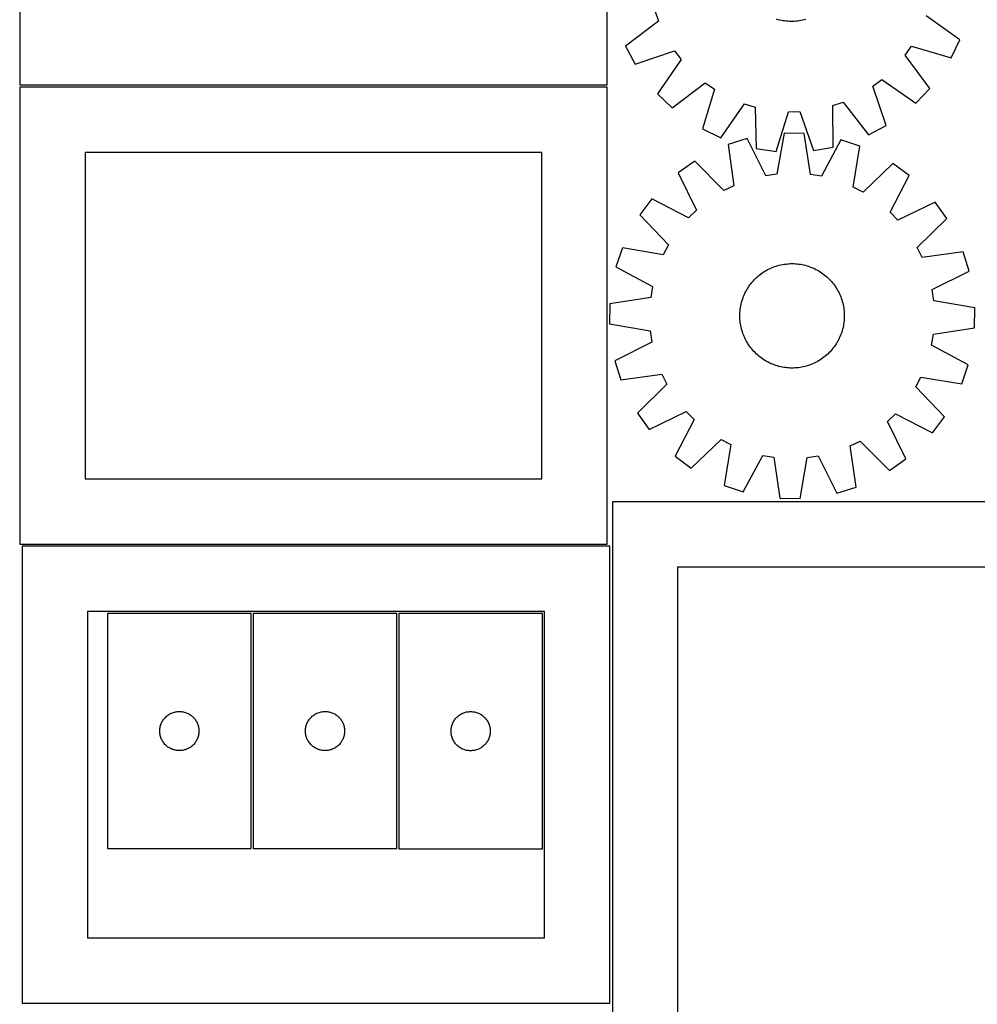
# Model space of a CAD drawing. Header units: millimetres. Extents: x 7 to 1493, y 7 to 2993.
# Tile 2 of 14: x 7 to 740, y 709 to 1463. Entities that reach past the tile are written whole.
import ezdxf

# ---------------------------------------------------------------- set-up
doc = ezdxf.new("R2010")
doc.units = ezdxf.units.MM
doc.layers.add('CUT', color=7, linetype='CONTINUOUS', true_color=0x000000)

msp = doc.modelspace()

# ---------------------------------------------------------------- linework, layer by layer
at = {"layer": 'CUT'}
for p, q in [((6.693061, 1763.154353), (6.693061, 1413.154353)), ((456.693061, 1413.154353), (456.693061, 1763.154353)), ((493.263761, 1470.140758), (496.068895, 1462.038253)), ((587.658443, 1463.088344), (586.447875, 1463.42529)), ((588.878997, 1462.789589), (587.658443, 1463.088344)), ((608.766945, 1463.326403), (607.553439, 1463.000197)), ((726.88209, 1447.638998), (700.932386, 1465.958049)), ((496.068895, 1462.038253), (470.83895, 1442.739947)), ((590.108333, 1462.52932), (588.878997, 1462.789589)), ((591.345238, 1462.307795), (590.108333, 1462.52932)), ((592.588491, 1462.12523), (591.345238, 1462.307795)), ((593.836864, 1461.981807), (592.588491, 1462.12523)), ((595.089127, 1461.877667), (593.836864, 1461.981807)), ((596.344043, 1461.812913), (595.089127, 1461.877667)), ((597.600373, 1461.787609), (596.344043, 1461.812913)), ((598.856879, 1461.80178), (597.600373, 1461.787609)), ((600.112319, 1461.855411), (598.856879, 1461.80178)), ((601.365455, 1461.948451), (600.112319, 1461.855411)), ((602.615051, 1462.080806), (601.365455, 1461.948451)), ((603.859872, 1462.252347), (602.615051, 1462.080806)), ((605.098691, 1462.462904), (603.859872, 1462.252347)), ((606.330285, 1462.712269), (605.098691, 1462.462904)), ((607.553439, 1463.000197), (606.330285, 1462.712269)), ((470.83895, 1442.739947), (478.085049, 1429.167011)), ((684.811809, 1435.83507), (689.718058, 1442.867004)), ((689.718058, 1442.867004), (720.160505, 1433.798809)), ((720.160505, 1433.798809), (726.88209, 1447.638998)), ((478.085049, 1429.167011), (508.158326, 1439.393095)), ((508.158326, 1439.393095), (513.329979, 1432.553988)), ((703.830547, 1410.393718), (684.811809, 1435.83507)), ((513.329979, 1432.553988), (495.298379, 1406.403727)), ((6.693061, 1413.154353), (456.693061, 1413.154353)), ((456.736559, 1411.517347), (6.736559, 1411.517347)), ((6.736559, 1411.517347), (6.736559, 1061.517347)), ((456.736559, 1061.517347), (456.736559, 1411.517347)), ((506.384097, 1395.734266), (531.825449, 1414.753003)), ((531.825449, 1414.753003), (538.857383, 1409.846755)), ((660.171718, 1412.167946), (667.010824, 1417.339599)), ((670.397802, 1382.09467), (660.171718, 1412.167946)), ((667.010824, 1417.339599), (693.161086, 1399.308)), ((693.161086, 1399.308), (703.830547, 1410.393718)), ((495.298379, 1406.403727), (506.384097, 1395.734266)), ((538.857383, 1409.846755), (529.789189, 1379.404308)), ((543.629378, 1372.682722), (561.948428, 1398.632427)), ((561.948428, 1398.632427), (570.152309, 1396.139294)), ((570.152309, 1396.139294), (570.935177, 1364.38458)), ((629.424054, 1397.273382), (637.52656, 1400.078516)), ((629.856485, 1365.511963), (629.424054, 1397.273382)), ((637.52656, 1400.078516), (656.824866, 1374.84857)), ((586.175063, 1362.268826), (595.578615, 1392.60936)), ((595.578615, 1392.60936), (604.15139, 1392.773388)), ((604.15139, 1392.773388), (614.708688, 1362.81478)), ((656.824866, 1374.84857), (670.397802, 1382.09467)), ((529.789189, 1379.404308), (543.629378, 1372.682722)), ((592.223319, 1376.165655), (586.723876, 1344.88098)), ((607.608368, 1375.990066), (592.223319, 1376.165655)), ((612.392372, 1344.588027), (607.608368, 1375.990066)), ((563.986719, 1372.023167), (549.300408, 1367.435921)), ((549.300408, 1367.435921), (553.737623, 1335.983005)), ((578.240341, 1343.636392), (563.986719, 1372.023167)), ((614.708688, 1362.81478), (629.856485, 1365.511963)), ((635.74307, 1371.204217), (620.845292, 1343.150144)), ((650.320861, 1366.28298), (635.74307, 1371.204217)), ((645.166955, 1334.939528), (650.320861, 1366.28298)), ((406.736559, 1361.517347), (56.736559, 1361.517347)), ((56.736559, 1361.517347), (56.736559, 1111.517347)), ((406.736559, 1111.517347), (406.736559, 1361.517347)), ((570.935177, 1364.38458), (586.175063, 1362.268826)), ((523.725904, 1354.770591), (511.17593, 1345.869541)), ((546.0539, 1332.177775), (523.725904, 1354.770591)), ((675.599644, 1353.037266), (652.76183, 1330.959924)), ((687.943201, 1343.852107), (675.599644, 1353.037266)), ((511.17593, 1345.869541), (525.115457, 1317.327216)), ((586.723876, 1344.88098), (578.240341, 1343.636392)), ((620.845292, 1343.150144), (612.392372, 1344.588027)), ((673.355886, 1315.635357), (687.943201, 1343.852107)), ((553.737623, 1335.983005), (546.0539, 1332.177775)), ((652.76183, 1330.959924), (645.166955, 1334.939528)), ((490.766933, 1325.921141), (481.581775, 1313.577583)), ((518.983684, 1311.333826), (490.766933, 1325.921141)), ((707.891601, 1323.44311), (679.349276, 1309.503583)), ((716.792652, 1310.893136), (707.891601, 1323.44311)), ((481.581775, 1313.577583), (503.659116, 1290.73977)), ((525.115457, 1317.327216), (518.983684, 1311.333826)), ((679.349276, 1309.503583), (673.355886, 1315.635357)), ((694.199835, 1288.56514), (716.792652, 1310.893136)), ((503.659116, 1290.73977), (499.679512, 1283.144895)), ((468.33606, 1288.2988), (463.414824, 1273.72101)), ((499.679512, 1283.144895), (468.33606, 1288.2988)), ((698.005066, 1280.881418), (694.199835, 1288.56514)), ((729.457981, 1285.318632), (698.005066, 1280.881418)), ((734.045228, 1270.632322), (729.457981, 1285.318632)), ((586.09532, 1274.384495), (587.297663, 1274.749705)), ((587.297663, 1274.749705), (588.510884, 1275.076969)), ((588.510884, 1275.076969), (589.733786, 1275.365964)), ((589.733786, 1275.365964), (590.965162, 1275.616403)), ((590.965162, 1275.616403), (592.203797, 1275.82804)), ((592.203797, 1275.82804), (593.448469, 1276.000667)), ((593.448469, 1276.000667), (594.697948, 1276.134112)), ((594.697948, 1276.134112), (595.951003, 1276.228244)), ((595.951003, 1276.228244), (597.206396, 1276.28297)), ((597.206396, 1276.28297), (598.462889, 1276.298237)), ((598.462889, 1276.298237), (599.719241, 1276.274028)), ((599.719241, 1276.274028), (600.974213, 1276.210369)), ((600.974213, 1276.210369), (602.226566, 1276.107321)), ((602.226566, 1276.107321), (603.475064, 1275.964987)), ((603.475064, 1275.964987), (604.718475, 1275.783507)), ((604.718475, 1275.783507), (605.955572, 1275.56306)), ((605.955572, 1275.56306), (607.185135, 1275.303863)), ((607.185135, 1275.303863), (608.405949, 1275.006173)), ((608.405949, 1275.006173), (609.61681, 1274.670283)), ((609.61681, 1274.670283), (610.816524, 1274.296525)), ((463.414824, 1273.72101), (491.468896, 1258.823232)), ((571.975013, 1266.396873), (572.933426, 1267.209554)), ((572.933426, 1267.209554), (573.916893, 1267.991731)), ((573.916893, 1267.991731), (574.924443, 1268.742629)), ((574.924443, 1268.742629), (575.955083, 1269.46151)), ((575.955083, 1269.46151), (577.007794, 1270.147662)), ((577.007794, 1270.147662), (578.081539, 1270.800409)), ((578.081539, 1270.800409), (579.175257, 1271.419107)), ((579.175257, 1271.419107), (580.28787, 1272.003146)), ((580.28787, 1272.003146), (581.418278, 1272.551948)), ((581.418278, 1272.551948), (582.565367, 1273.064972)), ((582.565367, 1273.064972), (583.728004, 1273.541712)), ((583.728004, 1273.541712), (584.905043, 1273.981698)), ((584.905043, 1273.981698), (586.09532, 1274.384495)), ((610.816524, 1274.296525), (612.003905, 1273.885267)), ((612.003905, 1273.885267), (613.177782, 1273.436916)), ((613.177782, 1273.436916), (614.336997, 1272.951913)), ((614.336997, 1272.951913), (615.480406, 1272.430738)), ((615.480406, 1272.430738), (616.60688, 1271.873905)), ((616.60688, 1271.873905), (617.715307, 1271.281963)), ((617.715307, 1271.281963), (618.804595, 1270.655497)), ((618.804595, 1270.655497), (619.873667, 1269.995125)), ((619.873667, 1269.995125), (620.921468, 1269.301498)), ((620.921468, 1269.301498), (621.946966, 1268.575301)), ((621.946966, 1268.575301), (622.949146, 1267.81725)), ((622.949146, 1267.81725), (623.927022, 1267.028095)), ((623.927022, 1267.028095), (624.879627, 1266.208613)), ((705.658452, 1256.3787), (734.045228, 1270.632322)), ((565.317543, 1258.899408), (566.04374, 1259.924905)), ((566.04374, 1259.924905), (566.80179, 1260.927086)), ((566.80179, 1260.927086), (567.590946, 1261.904962)), ((567.590946, 1261.904962), (568.410427, 1262.857567)), ((568.410427, 1262.857567), (569.259427, 1263.783961)), ((569.259427, 1263.783961), (570.137106, 1264.683231)), ((570.137106, 1264.683231), (571.0426, 1265.554488)), ((571.0426, 1265.554488), (571.975013, 1266.396873)), ((624.879627, 1266.208613), (625.806021, 1265.359613)), ((625.806021, 1265.359613), (626.705291, 1264.481934)), ((626.705291, 1264.481934), (627.576548, 1263.576441)), ((627.576548, 1263.576441), (628.418933, 1262.644028)), ((628.418933, 1262.644028), (629.231615, 1261.685615)), ((629.231615, 1261.685615), (630.013791, 1260.702148)), ((630.013791, 1260.702148), (630.76469, 1259.694597)), ((630.76469, 1259.694597), (631.48357, 1258.663958)), ((491.468896, 1258.823232), (490.031013, 1250.370312)), ((561.182125, 1251.155722), (561.667127, 1252.314937)), ((561.667127, 1252.314937), (562.188302, 1253.458345)), ((562.188302, 1253.458345), (562.745135, 1254.584819)), ((562.745135, 1254.584819), (563.337077, 1255.693247)), ((563.337077, 1255.693247), (563.963543, 1256.782534)), ((563.963543, 1256.782534), (564.623916, 1257.851606)), ((564.623916, 1257.851606), (565.317543, 1258.899408)), ((631.48357, 1258.663958), (632.169722, 1257.611246)), ((632.169722, 1257.611246), (632.822469, 1256.537501)), ((632.822469, 1256.537501), (633.441168, 1255.443783)), ((633.441168, 1255.443783), (634.025206, 1254.331171)), ((634.025206, 1254.331171), (634.574008, 1253.200763)), ((634.574008, 1253.200763), (635.087032, 1252.053674)), ((635.087032, 1252.053674), (635.563773, 1250.891036)), ((706.90304, 1247.895165), (705.658452, 1256.3787)), ((458.628974, 1245.586308), (458.453386, 1230.201259)), ((490.031013, 1250.370312), (458.628974, 1245.586308)), ((559.055981, 1243.933512), (559.315177, 1245.163075)), ((559.315177, 1245.163075), (559.612867, 1246.383889)), ((559.612867, 1246.383889), (559.948757, 1247.59475)), ((559.948757, 1247.59475), (560.322515, 1248.794463)), ((560.322515, 1248.794463), (560.733773, 1249.981844)), ((560.733773, 1249.981844), (561.182125, 1251.155722)), ((635.563773, 1250.891036), (636.003758, 1249.713998)), ((636.003758, 1249.713998), (636.406555, 1248.52372)), ((636.406555, 1248.52372), (636.771766, 1247.321377)), ((636.771766, 1247.321377), (637.09903, 1246.108156)), ((637.09903, 1246.108156), (637.388024, 1244.885254)), ((637.388024, 1244.885254), (637.638463, 1243.653878)), ((738.187715, 1242.395721), (706.90304, 1247.895165)), ((558.320804, 1236.440828), (558.345012, 1237.69718)), ((558.345012, 1237.69718), (558.408671, 1238.952152)), ((558.408671, 1238.952152), (558.511719, 1240.204505)), ((558.511719, 1240.204505), (558.654053, 1241.453003)), ((558.654053, 1241.453003), (558.835533, 1242.696415)), ((558.835533, 1242.696415), (559.055981, 1243.933512)), ((637.638463, 1243.653878), (637.8501, 1242.415243)), ((637.8501, 1242.415243), (638.022727, 1241.170572)), ((638.022727, 1241.170572), (638.156172, 1239.921092)), ((638.156172, 1239.921092), (638.250304, 1238.668038)), ((638.250304, 1238.668038), (638.305031, 1237.412645)), ((638.305031, 1237.412645), (638.320297, 1236.156152)), ((738.012127, 1227.010673), (738.187715, 1242.395721)), ((458.453386, 1230.201259), (489.73806, 1224.701816)), ((558.33607, 1235.184336), (558.320804, 1236.440828)), ((558.390797, 1233.928942), (558.33607, 1235.184336)), ((558.484929, 1232.675888), (558.390797, 1233.928942)), ((558.618374, 1231.426408), (558.484929, 1232.675888)), ((558.791, 1230.181737), (558.618374, 1231.426408)), ((559.002638, 1228.943102), (558.791, 1230.181737)), ((637.805567, 1229.900565), (637.58512, 1228.663468)), ((637.987047, 1231.143977), (637.805567, 1229.900565)), ((638.129382, 1232.392475), (637.987047, 1231.143977)), ((638.232429, 1233.644828), (638.129382, 1232.392475)), ((638.296089, 1234.8998), (638.232429, 1233.644828)), ((638.320297, 1236.156152), (638.296089, 1234.8998)), ((489.73806, 1224.701816), (490.982649, 1216.21828)), ((559.253077, 1227.711726), (559.002638, 1228.943102)), ((559.542071, 1226.488824), (559.253077, 1227.711726)), ((559.869335, 1225.275603), (559.542071, 1226.488824)), ((560.234546, 1224.07326), (559.869335, 1225.275603)), ((560.637343, 1222.882982), (560.234546, 1224.07326)), ((561.077328, 1221.705944), (560.637343, 1222.882982)), ((561.554068, 1220.543307), (561.077328, 1221.705944)), ((635.907328, 1222.615136), (635.458976, 1221.441259)), ((636.318585, 1223.802517), (635.907328, 1222.615136)), ((636.692344, 1225.00223), (636.318585, 1223.802517)), ((637.028233, 1226.213091), (636.692344, 1225.00223)), ((637.325924, 1227.433906), (637.028233, 1226.213091)), ((637.58512, 1228.663468), (637.325924, 1227.433906)), ((705.172205, 1213.773748), (706.610087, 1222.226669)), ((706.610087, 1222.226669), (738.012127, 1227.010673)), ((490.982649, 1216.21828), (462.595873, 1201.964658)), ((562.067093, 1219.396218), (561.554068, 1220.543307)), ((562.615895, 1218.265809), (562.067093, 1219.396218)), ((563.199933, 1217.153197), (562.615895, 1218.265809)), ((563.818631, 1216.059479), (563.199933, 1217.153197)), ((564.471379, 1214.985734), (563.818631, 1216.059479)), ((565.157531, 1213.933022), (564.471379, 1214.985734)), ((632.017185, 1214.745374), (631.323558, 1213.697572)), ((632.677557, 1215.814446), (632.017185, 1214.745374)), ((633.304024, 1216.903733), (632.677557, 1215.814446)), ((633.895966, 1218.012161), (633.304024, 1216.903733)), ((634.452799, 1219.138635), (633.895966, 1218.012161)), ((634.973974, 1220.282044), (634.452799, 1219.138635)), ((635.458976, 1221.441259), (634.973974, 1220.282044)), ((565.876411, 1212.902383), (565.157531, 1213.933022)), ((566.62731, 1211.894832), (565.876411, 1212.902383)), ((567.409486, 1210.911365), (566.62731, 1211.894832)), ((568.222168, 1209.952952), (567.409486, 1210.911365)), ((569.064553, 1209.020539), (568.222168, 1209.952952)), ((569.93581, 1208.115046), (569.064553, 1209.020539)), ((570.835079, 1207.237367), (569.93581, 1208.115046)), ((571.761474, 1206.388367), (570.835079, 1207.237367)), ((625.598501, 1207.042492), (624.666088, 1206.200107)), ((626.503994, 1207.91375), (625.598501, 1207.042492)), ((627.381674, 1208.813019), (626.503994, 1207.91375)), ((628.230673, 1209.739414), (627.381674, 1208.813019)), ((629.050155, 1210.692019), (628.230673, 1209.739414)), ((629.839311, 1211.669894), (629.050155, 1210.692019)), ((630.597361, 1212.672075), (629.839311, 1211.669894)), ((631.323558, 1213.697572), (630.597361, 1212.672075)), ((733.226277, 1198.87597), (705.172205, 1213.773748)), ((462.595873, 1201.964658), (467.18312, 1187.278348)), ((572.714079, 1205.568885), (571.761474, 1206.388367)), ((573.691954, 1204.77973), (572.714079, 1205.568885)), ((574.694135, 1204.021679), (573.691954, 1204.77973)), ((575.719633, 1203.295482), (574.694135, 1204.021679)), ((576.767434, 1202.601855), (575.719633, 1203.295482)), ((577.836506, 1201.941483), (576.767434, 1202.601855)), ((578.925794, 1201.315017), (577.836506, 1201.941483)), ((580.034221, 1200.723075), (578.925794, 1201.315017)), ((581.160695, 1200.166242), (580.034221, 1200.723075)), ((582.304104, 1199.645067), (581.160695, 1200.166242)), ((583.463319, 1199.160064), (582.304104, 1199.645067)), ((584.637196, 1198.711713), (583.463319, 1199.160064)), ((614.075734, 1199.532008), (612.913097, 1199.055268)), ((615.222823, 1200.045033), (614.075734, 1199.532008)), ((616.353231, 1200.593835), (615.222823, 1200.045033)), ((617.465843, 1201.177873), (616.353231, 1200.593835)), ((618.559562, 1201.796571), (617.465843, 1201.177873)), ((619.633306, 1202.449318), (618.559562, 1201.796571)), ((620.686018, 1203.135471), (619.633306, 1202.449318)), ((621.716658, 1203.854351), (620.686018, 1203.135471)), ((622.724208, 1204.60525), (621.716658, 1203.854351)), ((623.707675, 1205.387426), (622.724208, 1204.60525)), ((624.666088, 1206.200107), (623.707675, 1205.387426)), ((467.18312, 1187.278348), (498.636035, 1191.715563)), ((498.636035, 1191.715563), (502.441265, 1184.03184)), ((585.824577, 1198.300455), (584.637196, 1198.711713)), ((587.02429, 1197.926697), (585.824577, 1198.300455)), ((588.235152, 1197.590807), (587.02429, 1197.926697)), ((589.455966, 1197.293117), (588.235152, 1197.590807)), ((590.685528, 1197.03392), (589.455966, 1197.293117)), ((591.922626, 1196.813473), (590.685528, 1197.03392)), ((593.166037, 1196.631993), (591.922626, 1196.813473)), ((594.414535, 1196.489659), (593.166037, 1196.631993)), ((595.666888, 1196.386611), (594.414535, 1196.489659)), ((596.92186, 1196.322952), (595.666888, 1196.386611)), ((598.178212, 1196.298743), (596.92186, 1196.322952)), ((599.434705, 1196.31401), (598.178212, 1196.298743)), ((600.690098, 1196.368736), (599.434705, 1196.31401)), ((601.943153, 1196.462868), (600.690098, 1196.368736)), ((603.192632, 1196.596314), (601.943153, 1196.462868)), ((604.437304, 1196.76894), (603.192632, 1196.596314)), ((605.675939, 1196.980577), (604.437304, 1196.76894)), ((606.907315, 1197.231017), (605.675939, 1196.980577)), ((608.130217, 1197.520011), (606.907315, 1197.231017)), ((609.343438, 1197.847275), (608.130217, 1197.520011)), ((610.54578, 1198.212485), (609.343438, 1197.847275)), ((611.736058, 1198.615282), (610.54578, 1198.212485)), ((612.913097, 1199.055268), (611.736058, 1198.615282)), ((728.305041, 1184.29818), (733.226277, 1198.87597)), ((502.441265, 1184.03184), (479.848449, 1161.703844)), ((692.981984, 1181.857211), (696.961588, 1189.452085)), ((696.961588, 1189.452085), (728.305041, 1184.29818)), ((715.059326, 1159.019397), (692.981984, 1181.857211)), ((479.848449, 1161.703844), (488.7495, 1149.15387)), ((488.7495, 1149.15387), (517.291825, 1163.093397)), ((517.291825, 1163.093397), (523.285215, 1156.961623)), ((523.285215, 1156.961623), (508.6979, 1128.744873)), ((671.525643, 1155.269765), (677.657417, 1161.263155)), ((685.465171, 1126.727439), (671.525643, 1155.269765)), ((677.657417, 1161.263155), (705.874167, 1146.67584)), ((705.874167, 1146.67584), (715.059326, 1159.019397)), ((521.041457, 1119.559714), (543.879271, 1141.637056)), ((543.879271, 1141.637056), (551.474146, 1137.657452)), ((642.903478, 1136.613975), (650.587201, 1140.419205)), ((650.587201, 1140.419205), (672.915197, 1117.826389)), ((551.474146, 1137.657452), (546.32024, 1106.314)), ((647.340692, 1105.16106), (642.903478, 1136.613975)), ((508.6979, 1128.744873), (521.041457, 1119.559714)), ((560.898031, 1101.392764), (575.795808, 1129.446836)), ((575.795808, 1129.446836), (584.248729, 1128.008953)), ((584.248729, 1128.008953), (589.032733, 1096.606914)), ((604.417781, 1096.431325), (609.917225, 1127.716)), ((609.917225, 1127.716), (618.40076, 1128.960588)), ((618.40076, 1128.960588), (632.654382, 1100.573813)), ((672.915197, 1117.826389), (685.465171, 1126.727439)), ((56.736559, 1111.517347), (406.736559, 1111.517347)), ((546.32024, 1106.314), (560.898031, 1101.392764)), ((632.654382, 1100.573813), (647.340692, 1105.16106)), ((460.66186, 1093.826111), (460.66186, 643.826111)), ((810.66186, 1093.826111), (460.66186, 1093.826111)), ((589.032733, 1096.606914), (604.417781, 1096.431325)), ((6.736559, 1061.517347), (456.736559, 1061.517347)), ((458.67646, 1059.869197), (8.67646, 1059.869197)), ((8.67646, 1059.869197), (8.67646, 709.869197)), ((458.67646, 709.869197), (458.67646, 1059.869197)), ((510.66186, 1043.826111), (510.66186, 693.826111)), ((760.66186, 1043.826111), (510.66186, 1043.826111)), ((408.67646, 1009.869197), (58.67646, 1009.869197)), ((58.67646, 1009.869197), (58.67646, 759.869197)), ((183.981698, 1008.293239), (73.981698, 1008.293239)), ((73.981698, 1008.293239), (73.981698, 828.293239)), ((183.981698, 828.293239), (183.981698, 1008.293239)), ((185.583881, 1008.29847), (185.583881, 828.29847)), ((295.583881, 1008.29847), (185.583881, 1008.29847)), ((295.583881, 828.29847), (295.583881, 1008.29847)), ((297.103931, 1008.194771), (297.103931, 828.194771)), ((407.103931, 1008.194771), (297.103931, 1008.194771)), ((407.103931, 828.194771), (407.103931, 1008.194771)), ((408.67646, 759.869197), (408.67646, 1009.869197)), ((116.984109, 927.296453), (117.463491, 927.902137)), ((117.463491, 927.902137), (117.973417, 928.482339)), ((117.973417, 928.482339), (118.512535, 929.035522)), ((118.512535, 929.035522), (119.079416, 929.560218)), ((119.079416, 929.560218), (119.672556, 930.055036)), ((119.672556, 930.055036), (120.290381, 930.518664)), ((120.290381, 930.518664), (120.931255, 930.949872)), ((120.931255, 930.949872), (121.593477, 931.347518)), ((121.593477, 931.347518), (122.275291, 931.710545)), ((122.275291, 931.710545), (122.974889, 932.037993)), ((122.974889, 932.037993), (123.690416, 932.328991)), ((123.690416, 932.328991), (124.419975, 932.58277)), ((124.419975, 932.58277), (125.161631, 932.798655)), ((125.161631, 932.798655), (125.913417, 932.976074)), ((125.913417, 932.976074), (126.673339, 933.114557)), ((126.673339, 933.114557), (127.439383, 933.213737)), ((127.439383, 933.213737), (128.209516, 933.27335)), ((128.209516, 933.27335), (128.981698, 933.293239)), ((128.981698, 933.293239), (129.753879, 933.27335)), ((129.753879, 933.27335), (130.524013, 933.213737)), ((130.524013, 933.213737), (131.290056, 933.114557)), ((131.290056, 933.114557), (132.049979, 932.976074)), ((132.049979, 932.976074), (132.801765, 932.798655)), ((132.801765, 932.798655), (133.54342, 932.58277)), ((133.54342, 932.58277), (134.272979, 932.328991)), ((134.272979, 932.328991), (134.988506, 932.037993)), ((134.988506, 932.037993), (135.688105, 931.710545)), ((135.688105, 931.710545), (136.369919, 931.347518)), ((136.369919, 931.347518), (137.032141, 930.949872)), ((137.032141, 930.949872), (137.673014, 930.518664)), ((137.673014, 930.518664), (138.29084, 930.055036)), ((138.29084, 930.055036), (138.88398, 929.560218)), ((138.88398, 929.560218), (139.45086, 929.035522)), ((139.45086, 929.035522), (139.989978, 928.482339)), ((139.989978, 928.482339), (140.499904, 927.902137)), ((140.499904, 927.902137), (140.979286, 927.296453)), ((228.586292, 927.301684), (229.065674, 927.907367)), ((229.065674, 927.907367), (229.5756, 928.48757)), ((229.5756, 928.48757), (230.114719, 929.040753)), ((230.114719, 929.040753), (230.681599, 929.565449)), ((230.681599, 929.565449), (231.274739, 930.060267)), ((231.274739, 930.060267), (231.892564, 930.523895)), ((231.892564, 930.523895), (232.533438, 930.955103)), ((232.533438, 930.955103), (233.19566, 931.352748)), ((233.19566, 931.352748), (233.877474, 931.715776)), ((233.877474, 931.715776), (234.577072, 932.043223)), ((234.577072, 932.043223), (235.2926, 932.334222)), ((235.2926, 932.334222), (236.022158, 932.588)), ((236.022158, 932.588), (236.763814, 932.803886)), ((236.763814, 932.803886), (237.5156, 932.981305)), ((237.5156, 932.981305), (238.275522, 933.119788)), ((238.275522, 933.119788), (239.041566, 933.218968)), ((239.041566, 933.218968), (239.8117, 933.278581)), ((239.8117, 933.278581), (240.583881, 933.29847)), ((240.583881, 933.29847), (241.356062, 933.278581)), ((241.356062, 933.278581), (242.126196, 933.218968)), ((242.126196, 933.218968), (242.892239, 933.119788)), ((242.892239, 933.119788), (243.652162, 932.981305)), ((243.652162, 932.981305), (244.403948, 932.803886)), ((244.403948, 932.803886), (245.145603, 932.588)), ((245.145603, 932.588), (245.875162, 932.334222)), ((245.875162, 932.334222), (246.590689, 932.043223)), ((246.590689, 932.043223), (247.290288, 931.715776)), ((247.290288, 931.715776), (247.972102, 931.352748)), ((247.972102, 931.352748), (248.634324, 930.955103)), ((248.634324, 930.955103), (249.275197, 930.523895)), ((249.275197, 930.523895), (249.893023, 930.060267)), ((249.893023, 930.060267), (250.486163, 929.565449)), ((250.486163, 929.565449), (251.053043, 929.040753)), ((251.053043, 929.040753), (251.592161, 928.48757)), ((251.592161, 928.48757), (252.102088, 927.907367)), ((252.102088, 927.907367), (252.58147, 927.301684)), ((340.106342, 927.197985), (340.585724, 927.803669)), ((340.585724, 927.803669), (341.09565, 928.383871)), ((341.09565, 928.383871), (341.634769, 928.937054)), ((341.634769, 928.937054), (342.201649, 929.46175)), ((342.201649, 929.46175), (342.794789, 929.956568)), ((342.794789, 929.956568), (343.412614, 930.420196)), ((343.412614, 930.420196), (344.053488, 930.851404)), ((344.053488, 930.851404), (344.71571, 931.24905)), ((344.71571, 931.24905), (345.397524, 931.612077)), ((345.397524, 931.612077), (346.097122, 931.939525)), ((346.097122, 931.939525), (346.81265, 932.230523)), ((346.81265, 932.230523), (347.542208, 932.484302)), ((347.542208, 932.484302), (348.283864, 932.700187)), ((348.283864, 932.700187), (349.03565, 932.877606)), ((349.03565, 932.877606), (349.795572, 933.016089)), ((349.795572, 933.016089), (350.561616, 933.115269)), ((350.561616, 933.115269), (351.33175, 933.174882)), ((351.33175, 933.174882), (352.103931, 933.194771)), ((352.103931, 933.194771), (352.876112, 933.174882)), ((352.876112, 933.174882), (353.646246, 933.115269)), ((353.646246, 933.115269), (354.41229, 933.016089)), ((354.41229, 933.016089), (355.172212, 932.877606)), ((355.172212, 932.877606), (355.923998, 932.700187)), ((355.923998, 932.700187), (356.665653, 932.484302)), ((356.665653, 932.484302), (357.395212, 932.230523)), ((357.395212, 932.230523), (358.110739, 931.939525)), ((358.110739, 931.939525), (358.810338, 931.612077)), ((358.810338, 931.612077), (359.492152, 931.24905)), ((359.492152, 931.24905), (360.154374, 930.851404)), ((360.154374, 930.851404), (360.795247, 930.420196)), ((360.795247, 930.420196), (361.413073, 929.956568)), ((361.413073, 929.956568), (362.006213, 929.46175)), ((362.006213, 929.46175), (362.573093, 928.937054)), ((362.573093, 928.937054), (363.112211, 928.383871)), ((363.112211, 928.383871), (363.622138, 927.803669)), ((363.622138, 927.803669), (364.10152, 927.197985)), ((114.026435, 919.450871), (114.105858, 920.219214)), ((114.105858, 920.219214), (114.224728, 920.98245)), ((114.224728, 920.98245), (114.382732, 921.738555)), ((114.382732, 921.738555), (114.57945, 922.485524)), ((114.57945, 922.485524), (114.814359, 923.221375)), ((114.814359, 923.221375), (115.086838, 923.944157)), ((115.086838, 923.944157), (115.396164, 924.651955)), ((115.396164, 924.651955), (115.741516, 925.34289)), ((115.741516, 925.34289), (116.121978, 926.015131)), ((116.121978, 926.015131), (116.536543, 926.666895)), ((116.536543, 926.666895), (116.984109, 927.296453)), ((140.979286, 927.296453), (141.426853, 926.666895)), ((141.426853, 926.666895), (141.841417, 926.015131)), ((141.841417, 926.015131), (142.22188, 925.34289)), ((142.22188, 925.34289), (142.567232, 924.651955)), ((142.567232, 924.651955), (142.876557, 923.944157)), ((142.876557, 923.944157), (143.149036, 923.221375)), ((143.149036, 923.221375), (143.383946, 922.485524)), ((143.383946, 922.485524), (143.580663, 921.738555)), ((143.580663, 921.738555), (143.738667, 920.98245)), ((143.738667, 920.98245), (143.857538, 920.219214)), ((143.857538, 920.219214), (143.936961, 919.450871)), ((225.628618, 919.456102), (225.708041, 920.224445)), ((225.708041, 920.224445), (225.826912, 920.987681)), ((225.826912, 920.987681), (225.984915, 921.743786)), ((225.984915, 921.743786), (226.181633, 922.490754)), ((226.181633, 922.490754), (226.416542, 923.226605)), ((226.416542, 923.226605), (226.689021, 923.949388)), ((226.689021, 923.949388), (226.998347, 924.657186)), ((226.998347, 924.657186), (227.343699, 925.348121)), ((227.343699, 925.348121), (227.724161, 926.020362)), ((227.724161, 926.020362), (228.138726, 926.672126)), ((228.138726, 926.672126), (228.586292, 927.301684)), ((252.58147, 927.301684), (253.029036, 926.672126)), ((253.029036, 926.672126), (253.4436, 926.020362)), ((253.4436, 926.020362), (253.824063, 925.348121)), ((253.824063, 925.348121), (254.169415, 924.657186)), ((254.169415, 924.657186), (254.47874, 923.949388)), ((254.47874, 923.949388), (254.751219, 923.226605)), ((254.751219, 923.226605), (254.986129, 922.490754)), ((254.986129, 922.490754), (255.182846, 921.743786)), ((255.182846, 921.743786), (255.34085, 920.987681)), ((255.34085, 920.987681), (255.459721, 920.224445)), ((255.459721, 920.224445), (255.539144, 919.456102)), ((337.148668, 919.352403), (337.228091, 920.120746)), ((337.228091, 920.120746), (337.346962, 920.883982)), ((337.346962, 920.883982), (337.504965, 921.640087)), ((337.504965, 921.640087), (337.701683, 922.387056)), ((337.701683, 922.387056), (337.936592, 923.122907)), ((337.936592, 923.122907), (338.209071, 923.845689)), ((338.209071, 923.845689), (338.518397, 924.553487)), ((338.518397, 924.553487), (338.863749, 925.244422)), ((338.863749, 925.244422), (339.244211, 925.916663)), ((339.244211, 925.916663), (339.658776, 926.568427)), ((339.658776, 926.568427), (340.106342, 927.197985)), ((364.10152, 927.197985), (364.549086, 926.568427)), ((364.549086, 926.568427), (364.96365, 925.916663)), ((364.96365, 925.916663), (365.344113, 925.244422)), ((365.344113, 925.244422), (365.689465, 924.553487)), ((365.689465, 924.553487), (365.99879, 923.845689)), ((365.99879, 923.845689), (366.271269, 923.122907)), ((366.271269, 923.122907), (366.506179, 922.387056)), ((366.506179, 922.387056), (366.702896, 921.640087)), ((366.702896, 921.640087), (366.8609, 920.883982)), ((366.8609, 920.883982), (366.979771, 920.120746)), ((366.979771, 920.120746), (367.059194, 919.352403)), ((113.986671, 918.679458), (114.026435, 919.450871)), ((113.986671, 917.90702), (113.986671, 918.679458)), ((114.026435, 917.135607), (113.986671, 917.90702)), ((114.105858, 916.367264), (114.026435, 917.135607)), ((114.224728, 915.604028), (114.105858, 916.367264)), ((114.382732, 914.847923), (114.224728, 915.604028)), ((114.57945, 914.100955), (114.382732, 914.847923)), ((114.814359, 913.365103), (114.57945, 914.100955)), ((115.086838, 912.642321), (114.814359, 913.365103)), ((115.396164, 911.934523), (115.086838, 912.642321)), ((142.876557, 912.642321), (142.567232, 911.934523)), ((143.149036, 913.365103), (142.876557, 912.642321)), ((143.383946, 914.100955), (143.149036, 913.365103)), ((143.580663, 914.847923), (143.383946, 914.100955)), ((143.738667, 915.604028), (143.580663, 914.847923)), ((143.857538, 916.367264), (143.738667, 915.604028)), ((143.936961, 917.135607), (143.857538, 916.367264)), ((143.936961, 919.450871), (143.976725, 918.679458)), ((143.976725, 917.90702), (143.936961, 917.135607)), ((143.976725, 918.679458), (143.976725, 917.90702)), ((225.588854, 918.684688), (225.628618, 919.456102)), ((225.588854, 917.912251), (225.588854, 918.684688)), ((225.628618, 917.140838), (225.588854, 917.912251)), ((225.708041, 916.372494), (225.628618, 917.140838)), ((225.826912, 915.609258), (225.708041, 916.372494)), ((225.984915, 914.853154), (225.826912, 915.609258)), ((226.181633, 914.106185), (225.984915, 914.853154)), ((226.416542, 913.370334), (226.181633, 914.106185)), ((226.689021, 912.647551), (226.416542, 913.370334)), ((226.998347, 911.939754), (226.689021, 912.647551)), ((254.47874, 912.647551), (254.169415, 911.939754)), ((254.751219, 913.370334), (254.47874, 912.647551)), ((254.986129, 914.106185), (254.751219, 913.370334)), ((255.182846, 914.853154), (254.986129, 914.106185)), ((255.34085, 915.609258), (255.182846, 914.853154)), ((255.459721, 916.372494), (255.34085, 915.609258)), ((255.539144, 917.140838), (255.459721, 916.372494)), ((255.539144, 919.456102), (255.578908, 918.684688)), ((255.578908, 917.912251), (255.539144, 917.140838)), ((255.578908, 918.684688), (255.578908, 917.912251)), ((337.108904, 918.58099), (337.148668, 919.352403)), ((337.108904, 917.808552), (337.108904, 918.58099)), ((337.148668, 917.037139), (337.108904, 917.808552)), ((337.228091, 916.268796), (337.148668, 917.037139)), ((337.346962, 915.50556), (337.228091, 916.268796)), ((337.504965, 914.749455), (337.346962, 915.50556)), ((337.701683, 914.002486), (337.504965, 914.749455)), ((337.936592, 913.266635), (337.701683, 914.002486)), ((338.209071, 912.543853), (337.936592, 913.266635)), ((338.518397, 911.836055), (338.209071, 912.543853)), ((365.99879, 912.543853), (365.689465, 911.836055)), ((366.271269, 913.266635), (365.99879, 912.543853)), ((366.506179, 914.002486), (366.271269, 913.266635)), ((366.702896, 914.749455), (366.506179, 914.002486)), ((366.8609, 915.50556), (366.702896, 914.749455)), ((366.979771, 916.268796), (366.8609, 915.50556)), ((367.059194, 917.037139), (366.979771, 916.268796)), ((367.059194, 919.352403), (367.098958, 918.58099)), ((367.098958, 917.808552), (367.059194, 917.037139)), ((367.098958, 918.58099), (367.098958, 917.808552)), ((115.741516, 911.243588), (115.396164, 911.934523)), ((116.121978, 910.571347), (115.741516, 911.243588)), ((116.536543, 909.919583), (116.121978, 910.571347)), ((116.984109, 909.290025), (116.536543, 909.919583)), ((117.463491, 908.684341), (116.984109, 909.290025)), ((117.973417, 908.104139), (117.463491, 908.684341)), ((118.512535, 907.550956), (117.973417, 908.104139)), ((119.079416, 907.02626), (118.512535, 907.550956)), ((119.672556, 906.531442), (119.079416, 907.02626)), ((120.290381, 906.067814), (119.672556, 906.531442)), ((120.931255, 905.636606), (120.290381, 906.067814)), ((121.593477, 905.23896), (120.931255, 905.636606)), ((122.275291, 904.875933), (121.593477, 905.23896)), ((136.369919, 905.23896), (135.688105, 904.875933)), ((137.032141, 905.636606), (136.369919, 905.23896)), ((137.673014, 906.067814), (137.032141, 905.636606)), ((138.29084, 906.531442), (137.673014, 906.067814)), ((138.88398, 907.02626), (138.29084, 906.531442)), ((139.45086, 907.550956), (138.88398, 907.02626)), ((139.989978, 908.104139), (139.45086, 907.550956)), ((140.499904, 908.684341), (139.989978, 908.104139)), ((140.979286, 909.290025), (140.499904, 908.684341)), ((141.426853, 909.919583), (140.979286, 909.290025)), ((141.841417, 910.571347), (141.426853, 909.919583)), ((142.22188, 911.243588), (141.841417, 910.571347)), ((142.567232, 911.934523), (142.22188, 911.243588)), ((227.343699, 911.248819), (226.998347, 911.939754)), ((227.724161, 910.576578), (227.343699, 911.248819)), ((228.138726, 909.924814), (227.724161, 910.576578)), ((228.586292, 909.295256), (228.138726, 909.924814)), ((229.065674, 908.689572), (228.586292, 909.295256)), ((229.5756, 908.10937), (229.065674, 908.689572)), ((230.114719, 907.556187), (229.5756, 908.10937)), ((230.681599, 907.031491), (230.114719, 907.556187)), ((231.274739, 906.536673), (230.681599, 907.031491)), ((231.892564, 906.073045), (231.274739, 906.536673)), ((232.533438, 905.641836), (231.892564, 906.073045)), ((233.19566, 905.244191), (232.533438, 905.641836)), ((233.877474, 904.881164), (233.19566, 905.244191)), ((247.972102, 905.244191), (247.290288, 904.881164)), ((248.634324, 905.641836), (247.972102, 905.244191)), ((249.275197, 906.073045), (248.634324, 905.641836)), ((249.893023, 906.536673), (249.275197, 906.073045)), ((250.486163, 907.031491), (249.893023, 906.536673)), ((251.053043, 907.556187), (250.486163, 907.031491)), ((251.592161, 908.10937), (251.053043, 907.556187)), ((252.102088, 908.689572), (251.592161, 908.10937)), ((252.58147, 909.295256), (252.102088, 908.689572)), ((253.029036, 909.924814), (252.58147, 909.295256)), ((253.4436, 910.576578), (253.029036, 909.924814)), ((253.824063, 911.248819), (253.4436, 910.576578)), ((254.169415, 911.939754), (253.824063, 911.248819)), ((338.863749, 911.14512), (338.518397, 911.836055)), ((339.244211, 910.472879), (338.863749, 911.14512)), ((339.658776, 909.821115), (339.244211, 910.472879)), ((340.106342, 909.191557), (339.658776, 909.821115)), ((340.585724, 908.585873), (340.106342, 909.191557)), ((341.09565, 908.005671), (340.585724, 908.585873)), ((341.634769, 907.452488), (341.09565, 908.005671)), ((342.201649, 906.927792), (341.634769, 907.452488)), ((342.794789, 906.432974), (342.201649, 906.927792)), ((343.412614, 905.969346), (342.794789, 906.432974)), ((344.053488, 905.538138), (343.412614, 905.969346)), ((344.71571, 905.140492), (344.053488, 905.538138)), ((345.397524, 904.777465), (344.71571, 905.140492)), ((359.492152, 905.140492), (358.810338, 904.777465)), ((360.154374, 905.538138), (359.492152, 905.140492)), ((360.795247, 905.969346), (360.154374, 905.538138)), ((361.413073, 906.432974), (360.795247, 905.969346)), ((362.006213, 906.927792), (361.413073, 906.432974)), ((362.573093, 907.452488), (362.006213, 906.927792)), ((363.112211, 908.005671), (362.573093, 907.452488)), ((363.622138, 908.585873), (363.112211, 908.005671)), ((364.10152, 909.191557), (363.622138, 908.585873)), ((364.549086, 909.821115), (364.10152, 909.191557)), ((364.96365, 910.472879), (364.549086, 909.821115)), ((365.344113, 911.14512), (364.96365, 910.472879)), ((365.689465, 911.836055), (365.344113, 911.14512)), ((122.974889, 904.548485), (122.275291, 904.875933)), ((123.690416, 904.257487), (122.974889, 904.548485)), ((124.419975, 904.003708), (123.690416, 904.257487)), ((125.161631, 903.787823), (124.419975, 904.003708)), ((125.913417, 903.610404), (125.161631, 903.787823)), ((126.673339, 903.471921), (125.913417, 903.610404)), ((127.439383, 903.372741), (126.673339, 903.471921)), ((128.209516, 903.313128), (127.439383, 903.372741)), ((128.981698, 903.293239), (128.209516, 903.313128)), ((129.753879, 903.313128), (128.981698, 903.293239)), ((130.524013, 903.372741), (129.753879, 903.313128)), ((131.290056, 903.471921), (130.524013, 903.372741)), ((132.049979, 903.610404), (131.290056, 903.471921)), ((132.801765, 903.787823), (132.049979, 903.610404)), ((133.54342, 904.003708), (132.801765, 903.787823)), ((134.272979, 904.257487), (133.54342, 904.003708)), ((134.988506, 904.548485), (134.272979, 904.257487)), ((135.688105, 904.875933), (134.988506, 904.548485)), ((234.577072, 904.553716), (233.877474, 904.881164)), ((235.2926, 904.262717), (234.577072, 904.553716)), ((236.022158, 904.008939), (235.2926, 904.262717)), ((236.763814, 903.793054), (236.022158, 904.008939)), ((237.5156, 903.615634), (236.763814, 903.793054)), ((238.275522, 903.477151), (237.5156, 903.615634)), ((239.041566, 903.377972), (238.275522, 903.477151)), ((239.8117, 903.318358), (239.041566, 903.377972)), ((240.583881, 903.29847), (239.8117, 903.318358)), ((241.356062, 903.318358), (240.583881, 903.29847)), ((242.126196, 903.377972), (241.356062, 903.318358)), ((242.892239, 903.477151), (242.126196, 903.377972)), ((243.652162, 903.615634), (242.892239, 903.477151)), ((244.403948, 903.793054), (243.652162, 903.615634)), ((245.145603, 904.008939), (244.403948, 903.793054)), ((245.875162, 904.262717), (245.145603, 904.008939)), ((246.590689, 904.553716), (245.875162, 904.262717)), ((247.290288, 904.881164), (246.590689, 904.553716)), ((346.097122, 904.450017), (345.397524, 904.777465)), ((346.81265, 904.159019), (346.097122, 904.450017)), ((347.542208, 903.90524), (346.81265, 904.159019)), ((348.283864, 903.689355), (347.542208, 903.90524)), ((349.03565, 903.511936), (348.283864, 903.689355)), ((349.795572, 903.373453), (349.03565, 903.511936)), ((350.561616, 903.274273), (349.795572, 903.373453)), ((351.33175, 903.21466), (350.561616, 903.274273)), ((352.103931, 903.194771), (351.33175, 903.21466)), ((352.876112, 903.21466), (352.103931, 903.194771)), ((353.646246, 903.274273), (352.876112, 903.21466)), ((354.41229, 903.373453), (353.646246, 903.274273)), ((355.172212, 903.511936), (354.41229, 903.373453)), ((355.923998, 903.689355), (355.172212, 903.511936)), ((356.665653, 903.90524), (355.923998, 903.689355)), ((357.395212, 904.159019), (356.665653, 903.90524)), ((358.110739, 904.450017), (357.395212, 904.159019)), ((358.810338, 904.777465), (358.110739, 904.450017)), ((73.981698, 828.293239), (183.981698, 828.293239)), ((185.583881, 828.29847), (295.583881, 828.29847)), ((297.103931, 828.194771), (407.103931, 828.194771)), ((58.67646, 759.869197), (408.67646, 759.869197)), ((8.67646, 709.869197), (458.67646, 709.869197))]:
    msp.add_line(p, q, dxfattribs=at)

doc.saveas('drawing.dxf')
